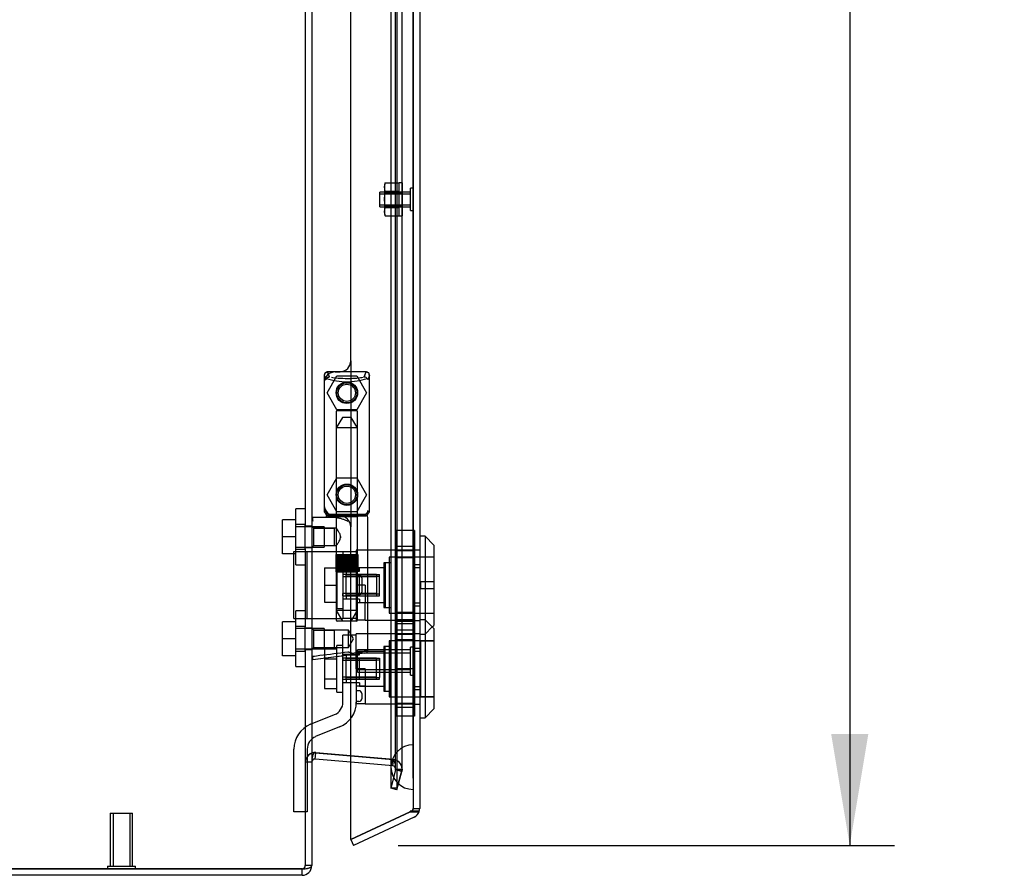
# Model space of a CAD drawing. Header units: inches. Extents: x 1 to 240, y -1 to 159.
# Tile 10 of 25: x 25.41 to 36.45, y 65.92 to 75.51. Entities that reach past the tile are written whole.
import ezdxf
from ezdxf.enums import TextEntityAlignment as Align
from ezdxf.lldxf.tags import DXFTag

# ---------------------------------------------------------------- set-up
doc = ezdxf.new("R2010")
doc.units = ezdxf.units.IN
doc.header["$MEASUREMENT"] = 0
for name, color, linetype in [('COM70220', 7, 'Continuous'), ('COM70699-8', 7, 'Continuous'), ('COM70705-8', 7, 'Continuous'), ('Default', 7, 'Continuous'), ('HNG86659-1', 7, 'Continuous'), ('HNG86659-2', 7, 'Continuous'), ('LOK10031', 7, 'Continuous'), ('LOK10031_CAM', 7, 'Continuous'), ('LOK10031_INSERT', 7, 'Continuous'), ('LOK10031_NUT', 7, 'Continuous'), ('LOK10031_SC', 7, 'Continuous'), ('NTS18118', 7, 'Continuous'), ('SCS86661', 7, 'Continuous'), ('STD26063', 7, 'Continuous'), ('STD26258', 7, 'Continuous'), ('WAM30017', 7, 'Continuous')]:
    doc.layers.add(name, color=color, linetype=linetype)
doc.styles.add('SEACAD_Times_New_Roman', font='times.ttf')
tags = doc.linetypes.add('HIDDEN2', pattern=[0.1875, 0.125, -0.0625]).pattern_tags.tags
tags[6:7] = [DXFTag(74, 4), DXFTag(75, 0), DXFTag(340, '0'), DXFTag(46, 0.0), DXFTag(50, 0.0), DXFTag(44, 0.0), DXFTag(45, 0.0)]
tags[4:5] = [DXFTag(74, 4), DXFTag(75, 0), DXFTag(340, '0'), DXFTag(46, 0.0), DXFTag(50, 0.0), DXFTag(44, 0.0), DXFTag(45, 0.0)]
doc.dimstyles.new('HAMMOND_(STH_-_240x160)', dxfattribs={"dimtxt": 1, "dimasz": 1.25, "dimexe": 0.5, "dimexo": 0.5, "dimgap": 0.25, "dimtad": 0, "dimtih": 1, "dimtoh": 1, "dimzin": 0, "dimdsep": 46, "dimtxsty": 'SEACAD_Times_New_Roman', "dimblk1": '_SE_FILLED', "dimblk2": '_SE_FILLED', "dimsah": 1, "dimcen": 0.5, "dimadec": 0, "dimazin": 0, "dimtfac": 0.8, "dimtofl": 0, "dimtmove": 0, "dimatfit": 3, "dimfxl": 1, "dimtolj": 1, "dimtzin": 0, "dimarcsym": 0})

# ---------------------------------------------------------------- blocks, each defined once
blk = doc.blocks.new('SE1')
at = {"layer": 'COM70220', "color": 7, "linetype": 'HIDDEN2'}
for p, q in [((29.572, 94.503), (29.572, 67.384)), ((29.818, 94.503), (29.818, 67.384)), ((29.82, 94.503), (29.82, 67.384)), ((29.821, 94.503), (29.821, 67.384)), ((29.572, 67.384), (29.572, 67.134)), ((29.818, 67.384), (29.818, 67.134)), ((29.82, 67.383), (29.818, 67.134)), ((29.82, 67.384), (29.82, 66.885)), ((29.821, 67.383), (29.82, 67.383)), ((29.821, 67.384), (29.821, 66.885)), ((29.818, 67.134), (29.82, 66.885)), ((29.82, 66.885), (29.821, 66.885))]:
    blk.add_line(p, q, dxfattribs=at)
blk.add_arc((29.822, 67.134), 0.25, 90, 270, dxfattribs=at)
at = {"layer": 'COM70699-8', "color": 7, "linetype": 'Continuous'}
for p, q in [((28.684, 95.816), (28.684, 66.03)), ((28.723, 67.296), (29.122, 67.261)), ((28.723, 67.224), (28.73, 67.296)), ((29.122, 67.189), (28.723, 67.224)), ((20.792, 65.994), (28.576, 65.994)), ((28.576, 65.994), (20.792, 65.994)), ((28.576, 65.922), (28.576, 65.994)), ((28.684, 66.03), (28.684, 66.03)), ((28.576, 65.922), (20.792, 65.922))]:
    blk.add_line(p, q, dxfattribs=at)
at = {"layer": 'COM70699-8', "color": 7, "linetype": 'HIDDEN2'}
for p, q in [((29.569, 94.988), (29.569, 66.899)), ((29.639, 94.988), (29.639, 66.899)), ((29.625, 67.112), (29.625, 94.774)), ((29.697, 67.112), (29.697, 94.774)), ((28.612, 80.572), (28.612, 69.847)), ((28.684, 69.834), (28.612, 69.834)), ((28.612, 69.594), (28.684, 69.594)), ((28.612, 69.582), (28.612, 68.705)), ((28.684, 68.693), (28.612, 68.693)), ((28.612, 68.453), (28.684, 68.453)), ((28.612, 68.44), (28.612, 66.03)), ((28.723, 67.296), (28.73, 67.296)), ((28.73, 67.296), (29.599, 67.22)), ((29.599, 67.22), (28.73, 67.296)), ((28.73, 67.296), (28.73, 67.296)), ((29.122, 67.261), (29.592, 67.22)), ((29.592, 67.22), (29.599, 67.22)), ((29.592, 67.148), (29.599, 67.22)), ((28.684, 67.188), (28.612, 67.188)), ((28.684, 67.188), (28.612, 67.188)), ((29.592, 67.148), (29.122, 67.189)), ((29.624, 67.103), (29.569, 66.899)), ((29.624, 67.103), (29.625, 67.112)), ((29.625, 67.112), (29.624, 67.103)), ((29.694, 67.103), (29.624, 67.103)), ((29.694, 67.084), (29.624, 67.103)), ((29.625, 67.112), (29.697, 67.112)), ((29.625, 67.112), (29.697, 67.112)), ((29.694, 67.103), (29.639, 66.899)), ((29.694, 67.103), (29.697, 67.112)), ((29.697, 67.112), (29.694, 67.084)), ((29.639, 66.88), (29.694, 67.084)), ((29.639, 66.899), (29.569, 66.899)), ((29.569, 66.898), (29.569, 66.899)), ((29.639, 66.88), (29.569, 66.898)), ((28.684, 66.03), (28.612, 66.03)), ((28.612, 66.03), (28.612, 66.03)), ((28.684, 66.03), (28.612, 66.03))]:
    blk.add_line(p, q, dxfattribs=at)
for centre, radius, start, end in [((28.72, 67.189), 0.108, 84.9854, 180.0146), ((28.72, 67.188), 0.108, 85, 180), ((29.589, 67.112), 0.108, 359.989, 85.011), ((29.589, 67.112), 0.108, 0, 85), ((29.589, 67.112), 0.036, 0, 85), ((28.576, 66.03), 0.036, 269.9988, 0.0012), ((28.576, 66.03), 0.036, 270, 0)]:
    blk.add_arc(centre, radius, start, end, dxfattribs=at)
at = {"layer": 'COM70699-8', "color": 7, "linetype": 'Continuous'}
for centre, radius, start, end in [((28.72, 67.188), 0.036, 85, 180), ((28.576, 66.03), 0.108, 270, 360)]:
    blk.add_arc(centre, radius, start, end, dxfattribs=at)
for points, knots in [([(28.723, 67.296), (28.721, 67.296), (28.719, 67.297), (28.715, 67.296), (28.713, 67.295), (28.71, 67.292), (28.708, 67.29), (28.705, 67.287), (28.704, 67.285), (28.7, 67.278), (28.698, 67.273), (28.694, 67.264), (28.693, 67.258), (28.689, 67.243), (28.687, 67.232), (28.685, 67.21), (28.684, 67.199), (28.684, 67.188)], [0, 0, 0, 0, 0.0625, 0.0625, 0.125, 0.125, 0.1875, 0.1875, 0.25, 0.25, 0.375, 0.375, 0.5, 0.5, 0.75, 0.75, 1, 1, 1, 1]), ([(28.576, 65.994), (28.578, 65.994), (28.582, 65.994), (28.588, 65.994), (28.593, 65.994), (28.599, 65.995), (28.605, 65.995), (28.615, 65.996), (28.627, 65.998), (28.643, 66.001), (28.653, 66.004), (28.665, 66.009), (28.672, 66.013), (28.679, 66.018), (28.682, 66.022), (28.684, 66.026), (28.684, 66.028), (28.684, 66.029), (28.684, 66.03)], [0, 0, 0, 0, 0.033201, 0.066372, 0.099492, 0.132541, 0.16549, 0.198322, 0.327943, 0.391837, 0.517368, 0.57922, 0.701112, 0.761434, 0.881003, 0.940538, 0.970275, 1, 1, 1, 1])]:
    blk.add_open_spline(points, degree=3, knots=knots, dxfattribs=at)
at = {"layer": 'COM70699-8', "color": 7, "linetype": 'HIDDEN2'}
blk.add_open_spline([(29.625, 67.112), (29.625, 67.123), (29.625, 67.133), (29.623, 67.153), (29.621, 67.163), (29.618, 67.178), (29.617, 67.183), (29.614, 67.192), (29.612, 67.197), (29.608, 67.206), (29.605, 67.21), (29.601, 67.215), (29.6, 67.216), (29.596, 67.219), (29.594, 67.219), (29.592, 67.22)], degree=3, knots=[0, 0, 0, 0, 0.25, 0.25, 0.5, 0.5, 0.625, 0.625, 0.75, 0.75, 0.875, 0.875, 0.9375, 0.9375, 1, 1, 1, 1], dxfattribs=at)
at = {"layer": 'COM70705-8', "color": 7, "linetype": 'HIDDEN2'}
for p, q in [((29.822, 95.216), (29.822, 66.671)), ((29.122, 71.688), (29.122, 69.826)), ((28.947, 71.563), (28.997, 71.563)), ((29.122, 68.391), (29.122, 69.826)), ((29.822, 69.569), (29.824, 69.569)), ((29.822, 69.372), (29.894, 69.372)), ((29.822, 68.975), (29.894, 68.975)), ((29.822, 68.778), (29.824, 68.778)), ((29.822, 68.631), (29.824, 68.631)), ((29.822, 68.434), (29.894, 68.434)), ((29.822, 68.037), (29.894, 68.037)), ((29.822, 67.84), (29.824, 67.84)), ((29.822, 66.671), (29.894, 66.671)), ((29.801, 66.639), (29.786, 66.632)), ((29.888, 66.639), (29.788, 66.639))]:
    blk.add_line(p, q, dxfattribs=at)
at = {"layer": 'COM70705-8', "color": 7, "linetype": 'Continuous'}
for p, q in [((29.894, 95.216), (29.894, 66.671)), ((29.122, 71.688), (29.122, 79.381)), ((28.822, 71.438), (28.822, 70.076)), ((29.122, 66.322), (29.122, 68.391)), ((29.786, 66.632), (29.122, 66.322)), ((29.122, 66.322), (29.786, 66.632)), ((29.832, 66.573), (29.152, 66.256)), ((29.786, 66.632), (29.888, 66.632)), ((29.889, 66.639), (29.888, 66.639)), ((29.888, 66.632), (29.888, 66.639)), ((29.122, 66.322), (29.152, 66.256))]:
    blk.add_line(p, q, dxfattribs=at)
at = {"layer": 'COM70705-8', "color": 7, "linetype": 'HIDDEN2'}
for centre in [(29.078, 71.329), (29.078, 70.187)]:
    blk.add_circle(centre, 0.12, dxfattribs=at)
at = {"layer": 'COM70705-8', "color": 7, "linetype": 'Continuous'}
for centre, radius, start, end in [((28.997, 71.688), 0.125, 272.1889, 0), ((28.947, 71.438), 0.125, 175.4638, 180), ((28.947, 70.076), 0.125, 180, 184.5362), ((29.786, 66.671), 0.108, 342.4161, 0), ((29.786, 66.671), 0.108, 295, 342.4161)]:
    blk.add_arc(centre, radius, start, end, dxfattribs=at)
at = {"layer": 'COM70705-8', "color": 7, "linetype": 'HIDDEN2'}
for centre, radius, start, end in [((28.947, 71.438), 0.125, 90, 175.4638), ((28.997, 71.688), 0.125, 270, 272.1889), ((28.947, 70.076), 0.125, 184.5362, 270), ((28.997, 69.826), 0.125, 0, 90), ((29.786, 66.671), 0.036, 295, 0)]:
    blk.add_arc(centre, radius, start, end, dxfattribs=at)
for centre, major_axis, ratio, start_param, end_param in [((29.786, 66.671), (-0.036, 0), 0.9073, 1.617568, 3.141593), ((29.786, 73.047), (0, -6.415), 0.005612, 0, 0.046772)]:
    blk.add_ellipse(centre, major_axis=major_axis, ratio=ratio, start_param=start_param, end_param=end_param, dxfattribs=at)
at = {"layer": 'COM70705-8', "color": 7, "linetype": 'Continuous'}
blk.add_ellipse((29.786, 66.671), major_axis=(-0.108, 0), ratio=0.9073, start_param=2.802142, end_param=3.141593, dxfattribs=at)
at = {"layer": 'HNG86659-1', "color": 7, "linetype": 'Continuous'}
for p, q in [((28.823, 71.525), (28.823, 70.01)), ((28.823, 71.524), (28.842, 71.475)), ((29.294, 71.563), (28.859, 71.563)), ((28.884, 71.508), (28.862, 71.563)), ((28.885, 71.506), (28.862, 71.563)), ((29.271, 71.506), (29.294, 71.563)), ((29.272, 71.508), (29.294, 71.563)), ((29.333, 71.524), (29.314, 71.475)), ((29.333, 70.01), (29.333, 71.525)), ((28.885, 71.506), (28.884, 71.508)), ((29.271, 71.506), (29.272, 71.508)), ((28.842, 70.005), (28.842, 69.97)), ((29.314, 69.97), (29.314, 70.005)), ((28.957, 69.931), (28.696, 69.931)), ((29.294, 69.951), (28.861, 69.951)), ((28.861, 69.951), (29.294, 69.951)), ((29.314, 68.45), (29.314, 69.931)), ((29.155, 68.396), (28.695, 68.338)), ((29.138, 68.393), (28.697, 68.338)), ((29.28, 68.411), (29.138, 68.393)), ((29.155, 68.396), (29.138, 68.393))]:
    blk.add_line(p, q, dxfattribs=at)
at = {"layer": 'HNG86659-1', "color": 7, "linetype": 'HIDDEN2'}
for p, q in [((28.958, 71.12), (28.958, 69.962)), ((28.97, 71.132), (29.186, 71.132)), ((29.198, 69.962), (29.198, 71.12)), ((28.862, 69.97), (28.875, 69.97)), ((28.875, 69.97), (29.281, 69.97)), ((29.281, 69.97), (29.294, 69.97)), ((28.958, 69.962), (28.946, 69.951)), ((28.946, 69.951), (28.958, 69.939)), ((28.958, 69.962), (29.198, 69.962)), ((29.198, 69.939), (28.958, 69.939)), ((28.958, 69.939), (28.958, 69.81)), ((29.21, 69.951), (29.198, 69.962)), ((29.198, 69.939), (29.21, 69.951)), ((29.198, 68.781), (29.198, 69.939)), ((28.706, 69.811), (28.684, 69.833)), ((28.706, 69.618), (28.706, 69.811)), ((28.938, 69.811), (28.706, 69.811)), ((28.706, 69.811), (28.938, 69.811)), ((28.959, 69.811), (28.938, 69.811)), ((28.938, 69.618), (28.938, 69.811)), ((28.684, 69.596), (28.706, 69.618)), ((28.706, 69.618), (28.938, 69.618)), ((28.706, 69.618), (28.938, 69.618)), ((28.938, 69.618), (28.959, 69.618)), ((28.958, 69.619), (28.958, 68.781)), ((29.186, 68.77), (28.97, 68.77)), ((28.706, 68.669), (28.684, 68.691)), ((28.706, 68.476), (28.706, 68.669)), ((28.938, 68.669), (28.706, 68.669)), ((28.706, 68.669), (28.938, 68.669)), ((29.098, 68.669), (28.938, 68.669)), ((28.938, 68.476), (28.938, 68.669)), ((29.098, 68.476), (29.098, 68.669)), ((29.153, 68.573), (29.098, 68.669)), ((29.098, 68.476), (29.153, 68.573)), ((28.684, 68.455), (28.706, 68.476)), ((28.706, 68.476), (28.938, 68.476)), ((28.706, 68.476), (28.938, 68.476)), ((28.938, 68.476), (29.098, 68.476))]:
    blk.add_line(p, q, dxfattribs=at)
for centre, radius in [((29.078, 71.329), 0.118), ((29.078, 71.329), 0.0968), ((29.078, 71.329), 0.0968), ((29.078, 70.187), 0.118), ((29.078, 70.187), 0.0968), ((29.078, 70.187), 0.0968)]:
    blk.add_circle(centre, radius, dxfattribs=at)
at = {"layer": 'HNG86659-1', "color": 7, "linetype": 'Continuous'}
for centre, radius, start, end in [((28.862, 71.525), 0.0392, 106.467, 168.78), ((28.866, 71.525), 0.0432, 170.3107, 181.0665), ((28.861, 71.514), 0.0491, 88.6161, 102.0318), ((29.295, 71.514), 0.0491, 77.9682, 91.3839), ((29.294, 71.525), 0.0392, 11.22, 73.533), ((29.29, 71.525), 0.0432, 358.9335, 9.6893), ((28.867, 71.469), 0.0255, 130.6693, 167.2932), ((29.098, 72.29), 0.839, 252.8076, 268.6088), ((29.056, 72.297), 0.846, 271.4593, 287.1243), ((29.289, 71.469), 0.0255, 12.7068, 49.3307), ((28.862, 70.009), 0.039, 178.4395, 188.4336), ((28.862, 70.01), 0.0395, 190.0421, 238.9435), ((28.875, 70.004), 0.0339, 170.6189, 178.4811), ((28.861, 69.97), 0.0197, 180, 270), ((29.294, 69.97), 0.0197, 270, 360), ((29.28, 70.004), 0.0339, 1.4039, 9.3839), ((29.294, 70.01), 0.0395, 301.1698, 349.9579), ((29.294, 70.009), 0.039, 351.5664, 1.5605), ((28.696, 69.919), 0.0118, 91.6274, 180), ((29.896, 70.551), 1.368, 208.4945, 208.8184), ((28.696, 69.919), 0.0118, 90.0008, 91.6266), ((28.861, 69.931), 0.0197, 90, 180), ((29.294, 69.931), 0.0197, 0, 90), ((29.275, 68.45), 0.0394, 277.125, 0.0158), ((28.696, 68.35), 0.0118, 180, 245.0772), ((29.347, 68.328), 0.656, 176.4098, 179.0269), ((28.696, 68.35), 0.0118, 245.0769, 265.6132), ((28.729, 68.354), 0.0401, 145.0143, 158.1633), ((28.696, 68.35), 0.0118, 265.5954, 277.125)]:
    blk.add_arc(centre, radius, start, end, dxfattribs=at)
at = {"layer": 'HNG86659-1', "color": 7, "linetype": 'HIDDEN2'}
for centre, radius, start, end in [((28.762, 70.829), 0.706, 84.0828, 84.9944), ((29.275, 71.623), 0.429, 188.1861, 189.6334), ((28.88, 71.623), 0.429, 350.3666, 351.8139), ((29.394, 70.829), 0.706, 95.0055, 95.9173), ((28.97, 71.12), 0.0118, 90, 180), ((29.186, 71.12), 0.0118, 0, 90), ((28.761, 70.711), 0.711, 274.9929, 275.9146), ((28.875, 70.004), 0.0339, 192.1585, 269.1433), ((28.862, 70.01), 0.0395, 238.9435, 269.2685), ((28.862, 70.012), 0.0417, 269.1335, 269.9996), ((29.28, 70.004), 0.0339, 270.8539, 347.8815), ((29.294, 70.01), 0.0395, 270.7316, 301.1698), ((29.294, 70.012), 0.0417, 270.0004, 270.8665), ((29.395, 70.711), 0.711, 264.0853, 265.0072), ((28.97, 68.781), 0.0118, 180, 270), ((29.186, 68.781), 0.0118, 270, 0)]:
    blk.add_arc(centre, radius, start, end, dxfattribs=at)
at = {"layer": 'HNG86659-1', "color": 7, "linetype": 'Continuous'}
for centre, major_axis, ratio, start_param, end_param in [((28.862, 71.551), (0, -0.0118), 0.049276, 3.017238, 3.218468), ((29.294, 71.551), (0, -0.0118), 0.049276, 3.064718, 3.265947), ((29.078, 71.516), (0.203, 0), 0.124034, 3.683883, 5.830555)]:
    blk.add_ellipse(centre, major_axis=major_axis, ratio=ratio, start_param=start_param, end_param=end_param, dxfattribs=at)
for points, knots in [([(28.85, 71.489), (28.852, 71.492), (28.855, 71.495), (28.861, 71.5), (28.864, 71.502), (28.869, 71.505), (28.871, 71.505), (28.875, 71.506), (28.877, 71.506), (28.88, 71.507), (28.881, 71.506), (28.883, 71.506), (28.884, 71.506), (28.885, 71.506)], [0, 0, 0, 0, 0.25, 0.25, 0.5, 0.5, 0.625, 0.625, 0.75, 0.75, 0.875, 0.875, 1, 1, 1, 1]), ([(29.306, 71.489), (29.304, 71.492), (29.301, 71.495), (29.295, 71.5), (29.292, 71.502), (29.286, 71.505), (29.285, 71.505), (29.281, 71.506), (29.279, 71.506), (29.276, 71.507), (29.275, 71.506), (29.273, 71.506), (29.272, 71.506), (29.271, 71.506)], [0, 0, 0, 0, 0.25, 0.25, 0.5, 0.5, 0.625, 0.625, 0.75, 0.75, 0.875, 0.875, 1, 1, 1, 1]), ([(28.684, 69.897), (28.684, 69.898), (28.685, 69.898), (28.688, 69.898), (28.69, 69.898), (28.693, 69.898)], [0, 0, 0, 0, 0.5, 0.5, 1, 1, 1, 1]), ([(28.696, 69.931), (28.695, 69.931), (28.695, 69.931), (28.695, 69.931), (28.695, 69.931), (28.695, 69.931), (28.695, 69.93), (28.694, 69.93), (28.694, 69.929), (28.694, 69.927), (28.694, 69.925), (28.693, 69.916), (28.693, 69.907), (28.693, 69.898)], [0, 0, 0, 0, 0.03125, 0.03125, 0.0625, 0.0625, 0.125, 0.125, 0.25, 0.25, 0.5, 0.5, 1, 1, 1, 1]), ([(28.957, 69.931), (28.968, 69.931), (28.978, 69.929), (29, 69.924), (29.011, 69.921), (29.034, 69.914), (29.045, 69.909), (29.062, 69.903), (29.067, 69.901), (29.078, 69.896), (29.084, 69.894), (29.09, 69.892)], [0, 0, 0, 0, 0.25, 0.25, 0.5, 0.5, 0.75, 0.75, 0.875, 0.875, 1, 1, 1, 1]), ([(28.697, 68.377), (28.723, 68.38), (28.749, 68.384), (28.775, 68.387), (28.88, 68.4), (28.985, 68.413), (29.09, 68.426)], [0, 0, 0, 0, 0.198595, 0.198595, 0.198595, 1, 1, 1, 1]), ([(29.09, 68.426), (29.09, 68.426), (29.091, 68.426), (29.092, 68.426), (29.092, 68.426), (29.094, 68.426), (29.095, 68.425), (29.098, 68.424), (29.1, 68.424), (29.107, 68.422), (29.111, 68.421), (29.124, 68.417), (29.133, 68.415), (29.141, 68.413)], [0, 0, 0, 0, 0.03125, 0.03125, 0.0625, 0.0625, 0.125, 0.125, 0.25, 0.25, 0.5, 0.5, 1, 1, 1, 1]), ([(29.141, 68.413), (29.153, 68.415), (29.165, 68.416), (29.188, 68.42), (29.2, 68.422), (29.231, 68.427), (29.25, 68.431), (29.273, 68.436), (29.28, 68.437), (29.292, 68.44), (29.298, 68.442), (29.306, 68.444), (29.309, 68.446), (29.312, 68.447), (29.313, 68.448), (29.314, 68.449), (29.314, 68.449), (29.314, 68.45)], [0, 0, 0, 0, 0.125, 0.125, 0.25, 0.25, 0.5, 0.5, 0.625, 0.625, 0.75, 0.75, 0.875, 0.875, 0.9375, 0.9375, 1, 1, 1, 1]), ([(28.684, 68.37), (28.684, 68.37), (28.685, 68.37), (28.688, 68.369), (28.69, 68.369), (28.692, 68.369)], [0, 0, 0, 0, 0.5, 0.5, 1, 1, 1, 1]), ([(29.141, 68.413), (29.141, 68.409), (29.141, 68.406), (29.142, 68.401), (29.142, 68.399), (29.142, 68.397), (29.142, 68.396), (29.143, 68.395), (29.144, 68.395), (29.146, 68.395), (29.148, 68.395), (29.151, 68.395), (29.153, 68.395), (29.155, 68.396)], [0, 0, 0, 0, 0.25, 0.25, 0.5, 0.5, 0.625, 0.625, 0.75, 0.75, 0.875, 0.875, 1, 1, 1, 1])]:
    blk.add_open_spline(points, degree=3, knots=knots, dxfattribs=at)
at = {"layer": 'HNG86659-1', "color": 7, "linetype": 'HIDDEN2'}
for points, knots in [([(29.007, 69.714), (29.007, 69.728), (29.003, 69.741), (28.992, 69.764), (28.986, 69.774), (28.968, 69.799), (28.958, 69.811), (28.958, 69.811), (28.958, 69.811), (28.958, 69.811)], [0, 0, 0, 0, 0.0625, 0.0625, 0.125, 0.125, 0.25, 0.25, 0.2503152, 0.2503152, 0.2503152, 0.2503152]), ([(28.958, 69.618), (28.958, 69.618), (28.968, 69.629), (28.986, 69.655), (28.992, 69.665), (29.003, 69.688), (29.007, 69.701), (29.007, 69.714)], [0.7505722, 0.7505722, 0.7505722, 0.7505722, 0.875, 0.875, 0.9375, 0.9375, 1, 1, 1, 1]), ([(29.007, 69.717), (29.007, 69.716), (29.007, 69.715), (29.007, 69.711), (29.007, 69.707), (29.006, 69.703)], [0.49628825, 0.49628825, 0.49628825, 0.49628825, 0.5, 0.5, 0.51768311, 0.51768311, 0.51768311, 0.51768311])]:
    blk.add_open_spline(points, degree=3, knots=knots, dxfattribs=at)
at = {"layer": 'HNG86659-2', "color": 7, "linetype": 'HIDDEN2'}
for p, q in [((29.029, 71.053), (28.96, 70.935)), ((29.127, 71.053), (29.029, 71.053)), ((29.196, 70.935), (29.127, 71.053)), ((29.196, 70.935), (28.96, 70.935)), ((28.96, 70.935), (28.96, 69.518)), ((29.196, 69.518), (29.196, 70.935)), ((28.955, 69.518), (28.957, 69.518)), ((28.955, 69.518), (28.955, 69.518)), ((28.955, 69.518), (28.955, 69.321)), ((28.955, 69.518), (28.955, 69.321)), ((28.957, 69.518), (28.968, 69.518)), ((28.957, 69.518), (28.957, 69.321)), ((28.959, 69.518), (28.959, 69.321)), ((28.96, 69.518), (28.96, 69.321)), ((28.964, 69.518), (28.964, 69.321)), ((28.966, 69.518), (28.966, 69.321)), ((28.968, 69.518), (28.975, 69.518)), ((28.968, 69.518), (28.968, 69.321)), ((28.975, 69.518), (29, 69.518)), ((28.975, 69.518), (28.975, 69.321)), ((28.976, 69.518), (28.976, 69.321)), ((28.982, 69.518), (28.982, 69.321)), ((28.99, 69.518), (28.99, 69.321)), ((28.992, 69.518), (28.992, 69.321)), ((29, 69.518), (29.008, 69.518)), ((29, 69.518), (29, 69.321)), ((29.008, 69.518), (29.012, 69.518)), ((29.008, 69.518), (29.008, 69.321)), ((29.012, 69.518), (29.045, 69.518)), ((29.012, 69.518), (29.012, 69.321)), ((29.021, 69.518), (29.021, 69.321)), ((29.03, 69.518), (29.03, 69.321)), ((29.035, 69.518), (29.035, 69.321)), ((29.045, 69.518), (29.053, 69.518)), ((29.045, 69.518), (29.045, 69.321)), ((29.053, 69.518), (29.06, 69.518)), ((29.053, 69.518), (29.053, 69.321)), ((29.06, 69.518), (29.096, 69.518)), ((29.06, 69.518), (29.06, 69.321)), ((29.071, 69.518), (29.071, 69.321)), ((29.078, 69.518), (29.078, 69.321)), ((29.086, 69.518), (29.086, 69.321)), ((29.096, 69.518), (29.102, 69.518)), ((29.096, 69.518), (29.096, 69.321)), ((29.102, 69.518), (29.11, 69.518)), ((29.102, 69.518), (29.102, 69.321)), ((29.11, 69.518), (29.143, 69.518)), ((29.11, 69.518), (29.11, 69.321)), ((29.121, 69.518), (29.121, 69.321)), ((29.126, 69.518), (29.126, 69.321)), ((29.135, 69.518), (29.135, 69.321)), ((29.143, 69.518), (29.147, 69.518)), ((29.143, 69.518), (29.143, 69.321)), ((29.147, 69.518), (29.156, 69.518)), ((29.147, 69.518), (29.147, 69.321)), ((29.156, 69.518), (29.18, 69.518)), ((29.156, 69.518), (29.156, 69.321)), ((29.164, 69.518), (29.164, 69.321)), ((29.166, 69.518), (29.166, 69.321)), ((29.175, 69.518), (29.175, 69.321)), ((29.18, 69.518), (29.188, 69.518)), ((29.18, 69.518), (29.18, 69.321)), ((29.18, 69.518), (29.18, 69.321)), ((29.188, 69.518), (29.199, 69.518)), ((29.188, 69.518), (29.188, 69.321)), ((29.19, 69.518), (29.19, 69.321)), ((29.192, 69.518), (29.192, 69.321)), ((29.195, 69.518), (29.195, 69.321)), ((29.197, 69.518), (29.197, 69.321)), ((29.199, 69.518), (29.201, 69.518)), ((29.199, 69.518), (29.199, 69.321)), ((29.201, 69.518), (29.201, 69.321)), ((29.201, 69.518), (29.201, 69.518)), ((29.201, 69.321), (29.201, 69.518)), ((28.955, 69.321), (28.955, 69.321)), ((28.955, 69.321), (28.957, 69.321)), ((28.957, 69.321), (28.968, 69.321)), ((28.96, 69.321), (28.96, 68.888)), ((28.968, 69.321), (28.975, 69.321)), ((28.975, 69.321), (29, 69.321)), ((29, 69.321), (29.008, 69.321)), ((29.008, 69.321), (29.012, 69.321)), ((29.012, 69.321), (29.045, 69.321)), ((29.045, 69.321), (29.053, 69.321)), ((29.053, 69.321), (29.06, 69.321)), ((29.06, 69.321), (29.096, 69.321)), ((29.096, 69.321), (29.102, 69.321)), ((29.102, 69.321), (29.11, 69.321)), ((29.11, 69.321), (29.143, 69.321)), ((29.143, 69.321), (29.147, 69.321)), ((29.147, 69.321), (29.156, 69.321)), ((29.156, 69.321), (29.18, 69.321)), ((29.18, 69.321), (29.188, 69.321)), ((29.188, 69.321), (29.199, 69.321)), ((29.196, 68.888), (29.196, 69.321)), ((29.199, 69.321), (29.201, 69.321)), ((29.201, 69.321), (29.201, 69.321)), ((29.196, 68.888), (28.96, 68.888)), ((28.96, 68.888), (29.029, 68.77)), ((29.127, 68.77), (29.196, 68.888))]:
    blk.add_line(p, q, dxfattribs=at)
at = {"layer": 'LOK10031', "color": 7, "linetype": 'Continuous'}
for p, q in [((29.954, 69.723), (29.894, 69.723)), ((29.954, 69.723), (29.954, 68.786)), ((30.054, 69.623), (29.954, 69.723)), ((30.054, 69.623), (30.054, 68.723)), ((29.954, 68.786), (29.894, 68.786)), ((29.954, 68.786), (29.954, 67.686)), ((30.054, 68.686), (29.954, 68.786)), ((30.035, 68.705), (30.054, 68.723)), ((30.054, 68.686), (30.054, 67.786)), ((29.954, 67.686), (30.054, 67.786)), ((29.894, 67.686), (29.954, 67.686))]:
    blk.add_line(p, q, dxfattribs=at)
at = {"layer": 'LOK10031', "color": 7, "linetype": 'HIDDEN2'}
for p, q in [((29.184, 69.566), (29.184, 68.781)), ((29.824, 69.566), (29.184, 69.566)), ((29.824, 69.569), (29.894, 69.569)), ((29.824, 69.404), (29.824, 69.569)), ((29.494, 69.423), (29.494, 68.923)), ((29.554, 69.423), (29.494, 69.423)), ((29.554, 69.488), (29.554, 68.858)), ((30.054, 69.488), (29.554, 69.488)), ((29.494, 69.367), (29.184, 69.367)), ((29.824, 69.404), (29.894, 69.404)), ((29.824, 68.942), (29.824, 69.404)), ((29.284, 69.173), (29.184, 69.173)), ((29.284, 69.173), (29.284, 68.98)), ((29.184, 68.98), (29.284, 68.98)), ((29.284, 68.781), (29.284, 68.98)), ((29.284, 68.98), (29.494, 68.98)), ((29.494, 68.923), (29.554, 68.923)), ((29.824, 68.942), (29.894, 68.942)), ((29.824, 68.778), (29.824, 68.942)), ((29.284, 68.781), (29.184, 68.781)), ((29.284, 68.781), (29.824, 68.781)), ((29.554, 68.858), (30.054, 68.858)), ((29.824, 68.778), (29.894, 68.778)), ((29.954, 68.623), (30.035, 68.705)), ((29.184, 68.236), (29.184, 68.628)), ((29.824, 68.628), (29.184, 68.628)), ((29.554, 68.551), (29.554, 67.921)), ((30.054, 68.551), (29.554, 68.551)), ((29.824, 68.631), (29.894, 68.631)), ((29.824, 68.467), (29.824, 68.631)), ((29.894, 68.623), (29.954, 68.623)), ((29.494, 68.429), (29.184, 68.429)), ((29.494, 68.486), (29.494, 67.986)), ((29.554, 68.486), (29.494, 68.486)), ((29.824, 68.467), (29.894, 68.467)), ((29.824, 68.005), (29.824, 68.467)), ((29.284, 68.236), (29.184, 68.236)), ((29.284, 68.236), (29.284, 67.843)), ((29.284, 68.042), (29.184, 68.042)), ((29.284, 68.042), (29.494, 68.042)), ((29.494, 67.986), (29.554, 67.986)), ((29.824, 68.005), (29.894, 68.005)), ((29.824, 67.84), (29.824, 68.005)), ((29.554, 67.921), (30.054, 67.921)), ((29.184, 67.862), (29.184, 67.843)), ((29.284, 67.843), (29.184, 67.843)), ((29.284, 67.843), (29.824, 67.843)), ((29.824, 67.84), (29.894, 67.84))]:
    blk.add_line(p, q, dxfattribs=at)
at = {"layer": 'LOK10031_CAM', "color": 7, "linetype": 'HIDDEN2'}
for p, q in [((28.484, 69.55), (28.672, 69.55)), ((28.484, 68.8), (28.484, 69.55)), ((28.634, 68.8), (28.634, 69.55)), ((28.672, 69.55), (28.94, 69.55)), ((28.94, 69.55), (29.034, 69.55)), ((29.034, 69.55), (29.184, 69.55)), ((29.034, 69.55), (29.034, 68.8)), ((29.184, 69.332), (29.034, 69.332)), ((29.214, 69.285), (29.184, 69.285)), ((29.244, 69.255), (29.244, 69.095)), ((29.184, 69.017), (29.034, 69.017)), ((29.214, 69.065), (29.184, 69.065)), ((28.484, 68.8), (28.672, 68.8)), ((28.672, 68.8), (28.94, 68.8)), ((28.94, 68.8), (29.034, 68.8)), ((29.184, 68.8), (29.034, 68.8)), ((29.034, 68.237), (29.034, 68.612)), ((29.184, 68.612), (29.034, 68.612)), ((29.184, 68.395), (29.034, 68.395)), ((29.034, 67.862), (29.034, 68.237)), ((29.184, 68.236), (29.184, 67.862)), ((29.184, 68.08), (29.034, 68.08)), ((29.214, 67.99), (29.184, 67.99)), ((29.214, 67.87), (29.184, 67.87)), ((29.244, 67.96), (29.244, 67.9)), ((28.672, 67.615), (28.94, 67.723)), ((28.997, 67.584), (28.728, 67.476)), ((28.484, 66.757), (28.484, 67.336)), ((28.634, 67.336), (28.634, 66.757)), ((28.484, 66.632), (28.484, 66.757)), ((28.634, 66.757), (28.634, 66.632)), ((28.634, 66.632), (28.484, 66.632))]:
    blk.add_line(p, q, dxfattribs=at)
for centre, radius, start, end in [((29.214, 69.255), 0.03, 0, 90), ((29.214, 69.095), 0.03, 270, 0), ((29.214, 67.96), 0.03, 0, 90), ((29.214, 67.9), 0.03, 270, 0), ((28.884, 67.862), 0.15, 292.0194, 0), ((28.884, 67.862), 0.3, 292.0194, 0), ((28.784, 67.336), 0.3, 112.0194, 180), ((28.784, 67.336), 0.15, 112.0194, 180)]:
    blk.add_arc(centre, radius, start, end, dxfattribs=at)
at = {"layer": 'LOK10031_INSERT', "color": 7, "linetype": 'HIDDEN2'}
for p, q in [((29.509, 69.423), (29.509, 68.923)), ((29.569, 69.423), (29.509, 69.423)), ((29.569, 69.486), (29.569, 68.861)), ((30.054, 69.486), (29.569, 69.486)), ((29.069, 69.329), (29.069, 69.288)), ((29.069, 69.329), (29.219, 69.329)), ((29.219, 69.329), (29.219, 69.367)), ((29.509, 69.367), (29.219, 69.367)), ((29.069, 69.291), (29.444, 69.291)), ((29.219, 69.288), (29.069, 69.288)), ((29.069, 69.059), (29.069, 69.288)), ((29.444, 69.272), (29.069, 69.272)), ((29.219, 69.059), (29.219, 69.288)), ((29.444, 69.272), (29.444, 69.291)), ((29.444, 69.075), (29.444, 69.272)), ((29.904, 69.213), (29.904, 69.133)), ((29.904, 69.213), (30.054, 69.213)), ((30.054, 69.133), (29.904, 69.133)), ((29.069, 69.075), (29.444, 69.075)), ((29.069, 69.059), (29.069, 69.017)), ((29.069, 69.059), (29.219, 69.059)), ((29.069, 69.055), (29.444, 69.055)), ((29.219, 69.017), (29.184, 69.017)), ((29.219, 69.017), (29.219, 68.98)), ((29.219, 68.98), (29.509, 68.98)), ((29.444, 69.055), (29.444, 69.075)), ((29.509, 68.923), (29.569, 68.923)), ((29.569, 68.861), (30.054, 68.861)), ((29.569, 67.923), (29.569, 68.548)), ((29.904, 68.548), (29.569, 68.548)), ((29.904, 68.546), (29.904, 68.548)), ((30.054, 68.546), (29.904, 68.546)), ((29.904, 68.546), (29.904, 67.926)), ((29.219, 68.392), (29.219, 68.429)), ((29.509, 68.429), (29.219, 68.429)), ((29.509, 67.986), (29.509, 68.486)), ((29.569, 68.486), (29.509, 68.486)), ((29.069, 68.392), (29.069, 68.35)), ((29.069, 68.392), (29.219, 68.392)), ((29.069, 68.354), (29.444, 68.354)), ((29.219, 68.35), (29.069, 68.35)), ((29.069, 68.121), (29.069, 68.35)), ((29.444, 68.334), (29.069, 68.334)), ((29.219, 68.121), (29.219, 68.35)), ((29.444, 68.354), (29.444, 68.334)), ((29.444, 68.334), (29.444, 68.137)), ((29.069, 68.137), (29.444, 68.137)), ((29.069, 68.121), (29.069, 68.08)), ((29.069, 68.121), (29.219, 68.121)), ((29.069, 68.118), (29.444, 68.118)), ((29.444, 68.118), (29.444, 68.137)), ((29.219, 68.08), (29.184, 68.08)), ((29.219, 68.08), (29.219, 68.042)), ((29.219, 68.042), (29.509, 68.042)), ((29.509, 67.986), (29.569, 67.986)), ((29.569, 67.923), (29.904, 67.923)), ((29.904, 67.926), (29.904, 67.923)), ((29.904, 67.926), (30.054, 67.926))]:
    blk.add_line(p, q, dxfattribs=at)
at = {"layer": 'LOK10031_NUT', "color": 7, "linetype": 'HIDDEN2'}
for p, q in [((29.622, 69.785), (29.622, 69.479)), ((29.837, 69.785), (29.622, 69.785)), ((29.837, 69.785), (29.837, 69.479)), ((29.837, 69.606), (29.622, 69.606)), ((29.837, 69.557), (29.622, 69.557)), ((29.622, 69.479), (29.622, 68.867)), ((29.837, 69.479), (29.622, 69.479)), ((29.837, 69.479), (29.837, 68.867)), ((29.622, 68.867), (29.622, 68.766)), ((29.837, 68.867), (29.622, 68.867)), ((29.837, 68.867), (29.837, 68.766)), ((29.622, 68.789), (29.837, 68.789)), ((29.622, 68.766), (29.622, 68.236)), ((29.837, 68.766), (29.622, 68.766)), ((29.837, 68.766), (29.837, 68.236)), ((29.837, 68.74), (29.622, 68.74)), ((29.837, 68.669), (29.622, 68.669)), ((29.837, 68.62), (29.622, 68.62)), ((29.837, 68.561), (29.622, 68.561)), ((29.622, 68.236), (29.622, 67.706)), ((29.837, 68.236), (29.622, 68.236)), ((29.837, 68.236), (29.837, 67.706)), ((29.622, 67.852), (29.837, 67.852)), ((29.837, 67.803), (29.622, 67.803)), ((29.837, 67.706), (29.622, 67.706))]:
    blk.add_line(p, q, dxfattribs=at)
at = {"layer": 'LOK10031_SC', "color": 7, "linetype": 'HIDDEN2'}
for p, q in [((28.964, 69.436), (28.964, 68.911)), ((29.034, 69.436), (28.964, 69.436)), ((28.827, 69.366), (28.964, 69.366)), ((28.827, 69.366), (28.827, 69.173)), ((29.409, 69.291), (29.034, 69.291)), ((29.034, 69.291), (29.034, 69.267)), ((29.409, 69.267), (29.034, 69.267)), ((29.409, 69.291), (29.409, 69.055)), ((28.827, 69.173), (28.964, 69.173)), ((28.827, 69.173), (28.827, 68.981)), ((28.827, 68.981), (28.964, 68.981)), ((29.034, 69.055), (29.034, 69.079)), ((29.409, 69.079), (29.034, 69.079)), ((29.034, 69.055), (29.409, 69.055)), ((28.964, 68.911), (29.034, 68.911)), ((28.827, 68.458), (28.964, 68.458)), ((28.827, 68.458), (28.827, 68.347)), ((28.964, 67.973), (28.964, 68.498)), ((29.034, 68.498), (28.964, 68.498)), ((28.827, 68.347), (28.964, 68.347)), ((28.827, 68.347), (28.827, 68.125)), ((29.409, 68.354), (29.034, 68.354)), ((29.034, 68.354), (29.034, 68.33)), ((29.409, 68.33), (29.034, 68.33)), ((29.409, 68.118), (29.409, 68.354)), ((28.827, 68.125), (28.964, 68.125)), ((28.827, 68.125), (28.827, 68.014)), ((29.034, 68.118), (29.034, 68.142)), ((29.409, 68.142), (29.034, 68.142)), ((29.034, 68.118), (29.409, 68.118)), ((28.827, 68.014), (28.964, 68.014)), ((28.964, 67.973), (29.034, 67.973))]:
    blk.add_line(p, q, dxfattribs=at)
at = {"layer": 'NTS18118', "color": 7, "linetype": 'HIDDEN2'}
for p, q in [((29.501, 73.635), (29.508, 73.681)), ((29.508, 73.681), (29.501, 73.656)), ((29.501, 73.656), (29.501, 73.635)), ((29.501, 73.635), (29.501, 73.497)), ((29.508, 73.589), (29.501, 73.635)), ((29.508, 73.681), (29.666, 73.681)), ((29.666, 73.589), (29.666, 73.681)), ((29.697, 73.681), (29.666, 73.681)), ((29.697, 73.681), (29.697, 73.313)), ((29.697, 73.579), (29.501, 73.579)), ((29.697, 73.562), (29.501, 73.562)), ((29.501, 73.497), (29.501, 73.359)), ((29.508, 73.405), (29.501, 73.497)), ((29.508, 73.589), (29.666, 73.589)), ((29.666, 73.405), (29.666, 73.589)), ((29.501, 73.432), (29.697, 73.432)), ((29.697, 73.415), (29.501, 73.415)), ((29.501, 73.359), (29.508, 73.405)), ((29.508, 73.405), (29.666, 73.405)), ((29.666, 73.313), (29.666, 73.405)), ((29.501, 73.359), (29.501, 73.337)), ((29.508, 73.313), (29.501, 73.359)), ((29.501, 73.337), (29.508, 73.313)), ((29.508, 73.313), (29.666, 73.313)), ((29.666, 73.313), (29.697, 73.313))]:
    blk.add_line(p, q, dxfattribs=at)
blk.add_open_spline([(29.501, 73.497), (29.501, 73.512), (29.502, 73.527), (29.504, 73.558), (29.506, 73.574), (29.508, 73.589)], degree=3, knots=[0, 0, 0, 0, 0.5, 0.5, 1, 1, 1, 1], dxfattribs=at)
at = {"layer": 'SCS86661', "color": 7, "linetype": 'HIDDEN2'}
for p, q in [((28.857, 71.329), (28.967, 71.52)), ((28.967, 71.52), (29.188, 71.52)), ((29.188, 71.52), (29.299, 71.329)), ((28.967, 71.137), (28.857, 71.329)), ((29.299, 71.329), (29.188, 71.137)), ((29.188, 71.137), (28.967, 71.137)), ((28.857, 70.187), (28.967, 70.378)), ((28.967, 70.378), (29.188, 70.378)), ((29.188, 70.378), (29.299, 70.187)), ((28.967, 69.995), (28.857, 70.187)), ((29.299, 70.187), (29.188, 69.995)), ((29.188, 69.995), (28.967, 69.995)), ((28.357, 69.714), (28.357, 69.906)), ((28.507, 69.906), (28.357, 69.906)), ((28.822, 69.827), (28.507, 69.827)), ((28.822, 69.827), (28.822, 69.601)), ((28.357, 69.523), (28.357, 69.714)), ((28.507, 69.714), (28.357, 69.714)), ((28.507, 69.601), (28.822, 69.601)), ((28.507, 69.523), (28.357, 69.523)), ((28.357, 68.573), (28.357, 68.764)), ((28.507, 68.764), (28.357, 68.764)), ((28.822, 68.686), (28.507, 68.686)), ((28.822, 68.686), (28.822, 68.46)), ((28.357, 68.381), (28.357, 68.573)), ((28.507, 68.573), (28.357, 68.573)), ((28.507, 68.46), (28.822, 68.46)), ((28.507, 68.381), (28.357, 68.381))]:
    blk.add_line(p, q, dxfattribs=at)
for centre in [(29.078, 71.329), (29.078, 70.187)]:
    blk.add_circle(centre, 0.113, dxfattribs=at)
at = {"layer": 'STD26063', "color": 7, "linetype": 'HIDDEN2'}
for p, q in [((29.791, 73.372), (29.791, 73.622)), ((29.822, 73.622), (29.791, 73.622)), ((29.447, 73.415), (29.447, 73.579)), ((29.791, 73.579), (29.447, 73.579)), ((29.447, 73.56), (29.791, 73.56)), ((29.447, 73.434), (29.791, 73.434)), ((29.447, 73.415), (29.791, 73.415)), ((29.791, 73.372), (29.822, 73.372))]:
    blk.add_line(p, q, dxfattribs=at)
at = {"layer": 'STD26258', "color": 7, "linetype": 'HIDDEN2'}
for p, q in [((29.197, 68.197), (29.197, 68.447)), ((29.791, 68.447), (29.197, 68.447)), ((29.791, 68.166), (29.791, 68.478)), ((29.822, 68.478), (29.791, 68.478)), ((29.197, 68.416), (29.791, 68.416)), ((29.197, 68.227), (29.791, 68.227)), ((29.197, 68.197), (29.791, 68.197)), ((29.791, 68.166), (29.822, 68.166)), ((26.427, 66.619), (26.677, 66.619)), ((26.427, 66.619), (26.427, 66.025)), ((26.458, 66.619), (26.458, 66.025)), ((26.647, 66.619), (26.647, 66.025)), ((26.677, 66.025), (26.677, 66.619)), ((26.396, 66.025), (26.708, 66.025)), ((26.396, 66.025), (26.396, 65.994)), ((26.708, 65.994), (26.708, 66.025))]:
    blk.add_line(p, q, dxfattribs=at)
at = {"layer": 'STD26258', "color": 7, "linetype": 'Continuous'}
for p, q in [((26.396, 65.994), (26.396, 65.994)), ((26.708, 65.994), (26.708, 65.994))]:
    blk.add_line(p, q, dxfattribs=at)
at = {"layer": 'WAM30017', "color": 7, "linetype": 'HIDDEN2'}
for p, q in [((28.507, 69.402), (28.507, 70.027)), ((28.612, 70.027), (28.507, 70.027)), ((28.612, 69.852), (28.507, 69.852)), ((28.612, 69.582), (28.612, 69.847)), ((28.507, 69.577), (28.612, 69.577)), ((28.507, 69.402), (28.612, 69.402)), ((28.507, 68.26), (28.507, 68.885)), ((28.612, 68.885), (28.507, 68.885)), ((28.612, 68.71), (28.507, 68.71)), ((28.612, 68.44), (28.612, 68.705)), ((28.507, 68.435), (28.612, 68.435)), ((28.507, 68.26), (28.612, 68.26))]:
    blk.add_line(p, q, dxfattribs=at)
blk = doc.blocks.new('DMBLK639')
at = {"layer": 'Default', "linetype": 'Continuous', "transparency": 16777216}
for points in [[(23.474, 96.874), (24.019, 98.018), (23.133, 97.112)], [(21.951, 96.36), (20.756, 95.939), (22.023, 95.95)]]:
    blk.add_hatch(color=7, dxfattribs=at).paths.add_polyline_path(points)
at = {"layer": 'Default', "color": 7, "linetype": 'Continuous', "transparency": 16777216}
for start, end in [(322.6039, 335), (270, 280.8097)]:
    blk.add_arc((20.756, 99.539), 3.601, start, end, dxfattribs=at)
at = {"layer": 'Default', "color": 7, "linetype": 'Continuous', "transparency": 16777216, "style": 'SEACAD_Times_New_Roman'}
blk.add_text('65°', height=1, dxfattribs=at).set_placement((21.636, 97.003), align=Align.TOP_LEFT)
blk = doc.blocks.new('_SE_FILLED')
at = {"color": 0}
blk.add_line((0, 0), (-1, 0), dxfattribs=at)
blk.add_solid([(0, 0), (-1, -0.1665), (-1, 0.1665), (0, 0)], dxfattribs=at)
blk = doc.blocks.new('DMBLK645')
at = {"layer": 'Default', "linetype": 'Continuous', "transparency": 16777216}
for points in [[(34.923, 94.381), (34.714, 95.631), (34.506, 94.381)], [(34.923, 67.506), (34.506, 67.506), (34.714, 66.256)]]:
    blk.add_hatch(color=7, dxfattribs=at).paths.add_polyline_path(points)
at = {"layer": 'Default', "color": 7, "linetype": 'Continuous', "transparency": 16777216}
for p, q in [((29.652, 95.631), (35.214, 95.631)), ((34.714, 95.631), (34.714, 81.794)), ((34.714, 78.944), (34.714, 66.256)), ((29.652, 66.256), (35.214, 66.256))]:
    blk.add_line(p, q, dxfattribs=at)
at = {"layer": 'Default', "color": 7, "linetype": 'Continuous', "transparency": 16777216, "style": 'SEACAD_Times_New_Roman'}
for s, p in [('29.37', (33.008, 81.444)), ('DOOR', (32.617, 79.944))]:
    blk.add_text(s, height=1, dxfattribs=at).set_placement(p, align=Align.TOP_LEFT)

msp = doc.modelspace()

# ---------------------------------------------------------------- block references
at = {"layer": 'Default'}
msp.add_blockref('SE1', (0, 0), dxfattribs=at)

# ---------------------------------------------------------------- dimensions: what is measured, and where the dimension line sits
at = {"layer": 'Default', "color": 7, "linetype": 'Continuous'}
dim = msp.add_angular_dim_2l(base=(22.691, 96.503), line1=((20.756, 99.539), (28.576, 95.893)), line2=((20.756, 99.539), (20.756, 66.03)), text='\\A1;<>', dimstyle='HAMMOND_(STH_-_240x160)', dxfattribs=at)
dim.commit()
dim.dimension.update_dxf_attribs({"geometry": 'DMBLK639', "text_midpoint": (22.691, 96.503), "dimtype": 162})
dim = msp.add_linear_dim(base=(34.7142, 95.6313), p1=(29.1521, 95.6313), p2=(29.1521, 66.2564), angle=270, text='\\A1;<>\\PDOOR', dimstyle='HAMMOND_(STH_-_240x160)', dxfattribs=at)
dim.commit()
dim.dimension.update_dxf_attribs({"geometry": 'DMBLK645', "text_midpoint": (34.7142, 80.9438), "dimtype": 161})

doc.saveas('drawing.dxf')
